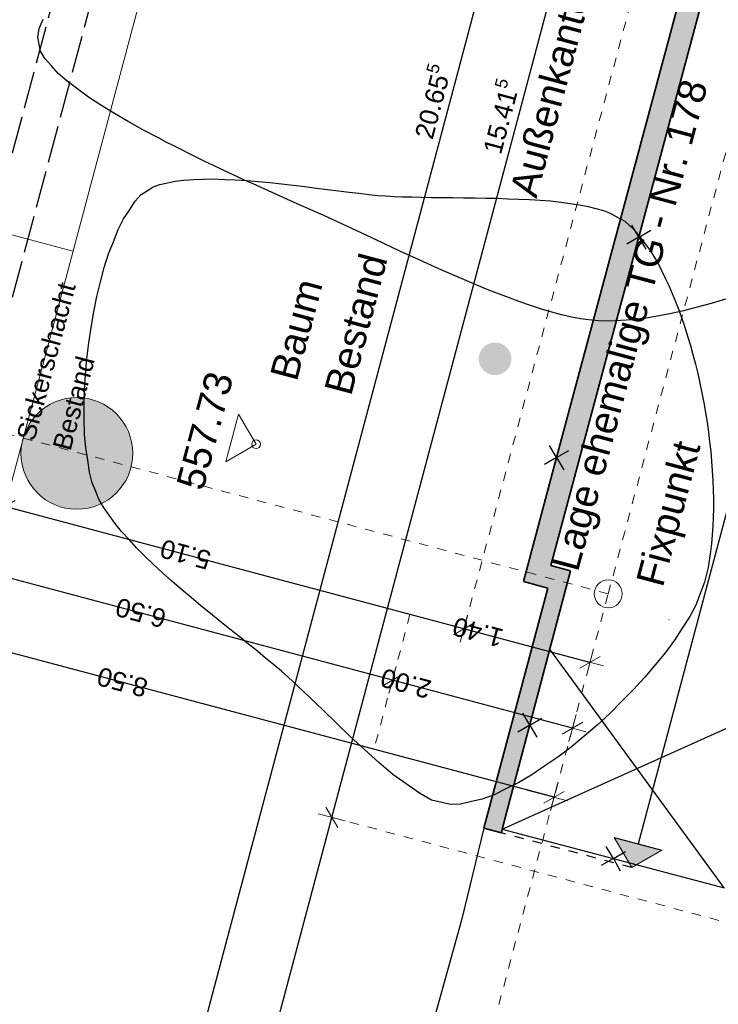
# Model space of a CAD drawing. Header units: metres. Extents: x 4462371 to 4462630, y 5328161 to 5328403.
# Tile 47 of 152: x 4462424 to 4462432, y 5328241 to 5328251. Entities that reach past the tile are written whole.
import ezdxf

# ---------------------------------------------------------------- set-up
doc = ezdxf.new("R2010")
doc.units = ezdxf.units.M
doc.header["$PDMODE"] = 65
for name, pattern in [('AUSGEZOGEN', [0]), ('STRICHLINIE2_S3', [0.5, 0.4, -0.1]), ('VERDECKT2_S2', [0.15, 0.1, -0.05])]:
    doc.linetypes.add(name, pattern=pattern)
doc.layers.add('B30_BEWSYM', color=3, linetype='AUSGEZOGEN')
doc.layers.add('B31_BEWLIN', color=3, linetype='AUSGEZOGEN')
doc.layers.add('Maßlinie_Allgemein', color=7, linetype='AUSGEZOGEN', lineweight=13)
doc.layers.add('Standard', color=7, linetype='AUSGEZOGEN', lineweight=13)
doc.styles.add('ARIAL', font='ARIAL.TTF')
doc.dimstyles.new('_DIMSTYLE_3', dxfattribs={"dimtxt": 0.2, "dimasz": 0.3, "dimexe": 0, "dimexo": 0, "dimgap": 0.1, "dimtad": 2, "dimrnd": 0.005, "dimzin": 4, "dimdsep": 46, "dimtxsty": 'ARIAL', "dimblk1": 'ALL_ML_STRICH', "dimblk2": 'ALL_ML_STRICH', "dimsah": 1, "dimcen": 0, "dimclrd": 7, "dimclre": 7, "dimclrt": 7, "dimadec": 0, "dimazin": 0, "dimtfac": 1, "dimtdec": 0, "dimtix": 1, "dimtmove": 2, "dimatfit": 3, "dimfxl": 0, "dimtzin": 0, "dimlwd": 0, "dimlwe": 13, "dimarcsym": 0})
doc.dimstyles.new('_DIMSTYLE_5', dxfattribs={"dimtxt": 0.2, "dimasz": 0.3, "dimexe": 0, "dimexo": 1e-06, "dimgap": 0.1, "dimtad": 2, "dimrnd": 0.005, "dimzin": 4, "dimdsep": 46, "dimtxsty": 'ARIAL', "dimblk1": 'ALL_ML_STRICH', "dimblk2": 'ALL_ML_STRICH', "dimsah": 1, "dimcen": 0, "dimse1": 1, "dimse2": 1, "dimclrd": 7, "dimclre": 7, "dimclrt": 7, "dimadec": 0, "dimazin": 0, "dimtfac": 1, "dimtdec": 0, "dimtix": 1, "dimtmove": 2, "dimatfit": 3, "dimfxl": 0, "dimtzin": 0, "dimlwd": 0, "dimlwe": 13, "dimarcsym": 0})
doc.dimstyles.new('_DIMSTYLE_8', dxfattribs={"dimtxt": 0.2, "dimasz": 0.3, "dimexe": 0, "dimexo": 0, "dimgap": 0.1, "dimtad": 2, "dimdec": 3, "dimrnd": 0.005, "dimzin": 4, "dimdsep": 46, "dimtxsty": 'ARIAL', "dimblk1": 'ALL_ML_STRICH', "dimblk2": 'ALL_ML_STRICH', "dimsah": 1, "dimcen": 0, "dimclrd": 7, "dimclre": 7, "dimclrt": 7, "dimadec": 0, "dimazin": 0, "dimtfac": 1, "dimtdec": 0, "dimtix": 1, "dimtmove": 2, "dimatfit": 3, "dimfxl": 0, "dimtzin": 0, "dimlwd": 0, "dimlwe": 13, "dimarcsym": 0})

# ---------------------------------------------------------------- blocks, each defined once
blk = doc.blocks.new('COMPLEXOBJECT_22')
at = {"layer": 'Standard', "color": 250, "linetype": 'AUSGEZOGEN', "lineweight": 25}
for q in [(4462430.564, 5328242.478), (4462430.769, 5328242.423), (4462430.51, 5328242.273), (4462430.715, 5328242.218)]:
    blk.add_line((4462430.64, 5328242.348), q, dxfattribs=at)
blk = doc.blocks.new('COMPLEXOBJECT_23')
at = {"layer": 'Standard', "color": 250, "linetype": 'AUSGEZOGEN', "lineweight": 25}
for q in [(4462429.668, 5328243.911), (4462429.614, 5328243.706), (4462429.873, 5328243.856), (4462429.819, 5328243.651)]:
    blk.add_line((4462429.744, 5328243.781), q, dxfattribs=at)
blk = doc.blocks.new('COMPLEXOBJECT_24')
at = {"layer": 'Standard', "color": 250, "linetype": 'AUSGEZOGEN', "lineweight": 25}
for q in [(4462429.956, 5328246.783), (4462429.902, 5328246.578), (4462430.161, 5328246.728), (4462430.107, 5328246.523)]:
    blk.add_line((4462430.031, 5328246.653), q, dxfattribs=at)
blk = doc.blocks.new('COMPLEXOBJECT_25')
at = {"layer": 'Standard', "color": 250, "linetype": 'AUSGEZOGEN', "lineweight": 25}
for q in [(4462430.839, 5328249.15), (4462431.044, 5328249.095), (4462430.784, 5328248.945), (4462430.989, 5328248.89)]:
    blk.add_line((4462430.914, 5328249.02), q, dxfattribs=at)
blk = doc.blocks.new('ALL_ML_STRICH')
at = {"color": 0, "linetype": 'ByBlock', "lineweight": -2}
for p, q in [((0, -0.5), (0, 0.5)), ((-1, 0), (0.5, 0)), ((-0.3, -0.3), (0.3, 0.3))]:
    blk.add_line(p, q, dxfattribs=at)
blk = doc.blocks.new('*D77')
at = {"layer": 'DEFPOINTS', "color": 7, "linetype": 'AUSGEZOGEN', "lineweight": 13}
for p in [(4462422.369, 5328247.368), (4462430.585, 5328245.191), (4462430.003, 5328243.006)]:
    blk.add_point(p, dxfattribs=at)
at = {"layer": 'Maßlinie_Allgemein', "color": 7, "linetype": 'AUSGEZOGEN', "lineweight": -2}
blk.add_line((4462430.003, 5328243.006), (4462421.79, 5328245.193), dxfattribs=at)
at = {"layer": 'Maßlinie_Allgemein', "color": 7, "linetype": 'AUSGEZOGEN', "lineweight": 13, "xscale": 0.3, "yscale": 0.3, "zscale": 0.3}
for p, rotation in [((4462421.79, 5328245.193), 165.0861849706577), ((4462430.003, 5328243.006), 345.0861849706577)]:
    blk.add_blockref('ALL_ML_STRICH', p, dxfattribs=dict(at, rotation=rotation))
at = {"layer": 'Maßlinie_Allgemein', "color": 7, "linetype": 'AUSGEZOGEN', "lineweight": 13, "insert": (4462425.37, 5328244.243), "char_height": 0.2, "width": 0.8, "attachment_point": 5, "rotation": 165.0862, "style": 'ARIAL'}
blk.add_mtext('\\A1;{\\A1;{8.50\\H0.132000;\\S^ ;}}', dxfattribs=at)
blk = doc.blocks.new('*D78')
at = {"layer": 'DEFPOINTS', "color": 7, "linetype": 'AUSGEZOGEN', "lineweight": 13}
for p in [(4462428.653, 5328245.705), (4462430.585, 5328245.191), (4462430.201, 5328243.749)]:
    blk.add_point(p, dxfattribs=at)
at = {"layer": 'Maßlinie_Allgemein', "color": 7, "linetype": 'AUSGEZOGEN', "lineweight": -2}
blk.add_line((4462430.201, 5328243.749), (4462428.269, 5328244.264), dxfattribs=at)
at = {"layer": 'Maßlinie_Allgemein', "color": 7, "linetype": 'AUSGEZOGEN', "lineweight": 13, "xscale": 0.3, "yscale": 0.3, "zscale": 0.3}
for p, rotation in [((4462428.269, 5328244.264), 165.0861849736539), ((4462430.201, 5328243.749), 345.0861849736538)]:
    blk.add_blockref('ALL_ML_STRICH', p, dxfattribs=dict(at, rotation=rotation))
at = {"layer": 'Maßlinie_Allgemein', "color": 7, "linetype": 'AUSGEZOGEN', "lineweight": 13, "insert": (4462428.413, 5328244.229), "char_height": 0.2, "width": 0.8, "attachment_point": 5, "rotation": 165.0862, "style": 'ARIAL'}
blk.add_mtext('\\A1;{\\A1;{2.00\\H0.132000;\\S^ ;}}', dxfattribs=at)
blk = doc.blocks.new('*D79')
at = {"layer": 'DEFPOINTS', "color": 7, "linetype": 'AUSGEZOGEN', "lineweight": 13}
for p in [(4462422.369, 5328247.368), (4462428.653, 5328245.705), (4462428.269, 5328244.264)]:
    blk.add_point(p, dxfattribs=at)
at = {"layer": 'Maßlinie_Allgemein', "color": 7, "linetype": 'AUSGEZOGEN', "lineweight": -2}
blk.add_line((4462428.269, 5328244.264), (4462421.988, 5328245.937), dxfattribs=at)
at = {"layer": 'Maßlinie_Allgemein', "color": 7, "linetype": 'AUSGEZOGEN', "lineweight": 13, "xscale": 0.3, "yscale": 0.3, "zscale": 0.3}
for p, rotation in [((4462421.988, 5328245.937), 165.0861849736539), ((4462428.269, 5328244.264), 345.0861849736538)]:
    blk.add_blockref('ALL_ML_STRICH', p, dxfattribs=dict(at, rotation=rotation))
at = {"layer": 'Maßlinie_Allgemein', "color": 7, "linetype": 'AUSGEZOGEN', "lineweight": 13, "insert": (4462422.29, 5328245.329), "char_height": 0.2, "width": 0.01, "attachment_point": 1, "rotation": 165.0862, "line_spacing_factor": 0.60241, "style": 'ARIAL'}
blk.add_mtext('Feuerwehrzufahrt und hindernisfreier Streifen', dxfattribs=at)
at = {"layer": 'Maßlinie_Allgemein', "color": 7, "linetype": 'AUSGEZOGEN', "lineweight": 13, "insert": (4462425.568, 5328244.987), "char_height": 0.2, "width": 0.8, "attachment_point": 5, "rotation": 165.0862, "style": 'ARIAL'}
blk.add_mtext('\\A1;{\\A1;{6.50\\H0.132000;\\S^ ;}}', dxfattribs=at)
blk = doc.blocks.new('*D80')
at = {"layer": 'DEFPOINTS', "color": 7, "linetype": 'AUSGEZOGEN', "lineweight": 13}
for p in [(4462429.036, 5328244.816), (4462430.389, 5328244.455), (4462430.201, 5328243.749)]:
    blk.add_point(p, dxfattribs=at)
at = {"layer": 'Maßlinie_Allgemein', "color": 7, "linetype": 'AUSGEZOGEN', "lineweight": -2}
for p, q in [((4462429.036, 5328244.816), (4462429.036, 5328244.816)), ((4462430.389, 5328244.455), (4462429.036, 5328244.816)), ((4462430.389, 5328244.455), (4462430.389, 5328244.455))]:
    blk.add_line(p, q, dxfattribs=at)
at = {"layer": 'Maßlinie_Allgemein', "color": 7, "linetype": 'AUSGEZOGEN', "lineweight": 13, "xscale": 0.3, "yscale": 0.3, "zscale": 0.3}
for p, rotation in [((4462429.036, 5328244.816), 165.0861850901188), ((4462430.389, 5328244.455), 345.0861850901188)]:
    blk.add_blockref('ALL_ML_STRICH', p, dxfattribs=dict(at, rotation=rotation))
at = {"layer": 'Maßlinie_Allgemein', "color": 7, "linetype": 'AUSGEZOGEN', "lineweight": 13, "insert": (4462429.187, 5328244.779), "char_height": 0.2, "width": 0.8, "attachment_point": 5, "rotation": 165.0862, "style": 'ARIAL'}
blk.add_mtext('\\A1;{\\A1;{1.40\\H0.132000;\\S^ ;}}', dxfattribs=at)
blk = doc.blocks.new('*D81')
at = {"layer": 'DEFPOINTS', "color": 7, "linetype": 'AUSGEZOGEN', "lineweight": 13}
for p in [(4462429.036, 5328244.816), (4462429.036, 5328244.816), (4462421.414, 5328236.012)]:
    blk.add_point(p, dxfattribs=at)
at = {"layer": 'Maßlinie_Allgemein', "color": 7, "linetype": 'AUSGEZOGEN', "lineweight": -2}
for p, q in [((4462424.109, 5328246.128), (4462424.109, 5328246.128)), ((4462429.036, 5328244.816), (4462424.109, 5328246.128)), ((4462429.036, 5328244.816), (4462429.036, 5328244.816))]:
    blk.add_line(p, q, dxfattribs=at)
at = {"layer": 'Maßlinie_Allgemein', "color": 7, "linetype": 'AUSGEZOGEN', "lineweight": 13, "xscale": 0.3, "yscale": 0.3, "zscale": 0.3}
for p, rotation in [((4462424.109, 5328246.128), 165.0861850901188), ((4462429.036, 5328244.816), 345.0861850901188)]:
    blk.add_blockref('ALL_ML_STRICH', p, dxfattribs=dict(at, rotation=rotation))
at = {"layer": 'Maßlinie_Allgemein', "color": 7, "linetype": 'AUSGEZOGEN', "lineweight": 13, "insert": (4462426.047, 5328245.615), "char_height": 0.2, "width": 0.8, "attachment_point": 5, "rotation": 165.0862, "style": 'ARIAL'}
blk.add_mtext('\\A1;{\\A1;{5.10\\H0.132000;\\S^ ;}}', dxfattribs=at)
blk = doc.blocks.new('*D256')
at = {"layer": 'DEFPOINTS', "color": 7, "linetype": 'AUSGEZOGEN', "lineweight": 13}
for p in [(4462434.479, 5328240.964), (4462426.269, 5328237.727), (4462433.13, 5328235.9)]:
    blk.add_point(p, dxfattribs=at)
at = {"layer": 'Maßlinie_Allgemein', "color": 7, "linetype": 'AUSGEZOGEN', "lineweight": -2}
for p, q in [((4462426.269, 5328237.727), (4462427.618, 5328242.791)), ((4462427.618, 5328242.791), (4462427.618, 5328242.791)), ((4462426.269, 5328237.727), (4462426.269, 5328237.727))]:
    blk.add_line(p, q, dxfattribs=at)
at = {"layer": 'Maßlinie_Allgemein', "color": 7, "linetype": 'AUSGEZOGEN', "lineweight": 13, "xscale": 0.3, "yscale": 0.3, "zscale": 0.3}
for p, rotation in [((4462427.618, 5328242.791), 75.08618503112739), ((4462426.269, 5328237.727), 255.0861850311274)]:
    blk.add_blockref('ALL_ML_STRICH', p, dxfattribs=dict(at, rotation=rotation))
at = {"layer": 'Maßlinie_Allgemein', "color": 7, "linetype": 'AUSGEZOGEN', "lineweight": 13, "insert": (4462426.751, 5328240.326), "char_height": 0.2, "width": 0.8, "attachment_point": 5, "rotation": 75.0862, "style": 'ARIAL'}
blk.add_mtext('\\A1;{\\A1;{5.24\\H0.132000;\\S^ ;}}', dxfattribs=at)
blk = doc.blocks.new('*D257')
at = {"layer": 'DEFPOINTS', "color": 7, "linetype": 'AUSGEZOGEN', "lineweight": 13}
for p in [(4462438.446, 5328255.861), (4462427.618, 5328242.791), (4462434.479, 5328240.964)]:
    blk.add_point(p, dxfattribs=at)
at = {"layer": 'Maßlinie_Allgemein', "color": 7, "linetype": 'AUSGEZOGEN', "lineweight": -2}
for p, q in [((4462427.618, 5328242.791), (4462431.585, 5328257.688)), ((4462431.585, 5328257.688), (4462431.585, 5328257.688)), ((4462427.618, 5328242.791), (4462427.618, 5328242.791))]:
    blk.add_line(p, q, dxfattribs=at)
at = {"layer": 'Maßlinie_Allgemein', "color": 7, "linetype": 'AUSGEZOGEN', "lineweight": 13, "xscale": 0.3, "yscale": 0.3, "zscale": 0.3}
for p, rotation in [((4462431.585, 5328257.688), 75.08618503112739), ((4462427.618, 5328242.791), 255.0861850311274)]:
    blk.add_blockref('ALL_ML_STRICH', p, dxfattribs=dict(at, rotation=rotation))
at = {"layer": 'Maßlinie_Allgemein', "color": 7, "linetype": 'AUSGEZOGEN', "lineweight": 13, "insert": (4462429.412, 5328250.318), "char_height": 0.2, "width": 1.2, "attachment_point": 5, "rotation": 75.0862, "style": 'ARIAL'}
blk.add_mtext('\\A1;{\\A1;{15.41\\H0.132000;\\S5^ ;}}', dxfattribs=at)
blk = doc.blocks.new('*D390')
at = {"layer": 'DEFPOINTS', "color": 7, "linetype": 'AUSGEZOGEN', "lineweight": 13}
for p in [(4462438.886, 5328346.035), (4462408.627, 5328247.849), (4462417.247, 5328245.554)]:
    blk.add_point(p, dxfattribs=at)
at = {"layer": 'Maßlinie_Allgemein', "color": 7, "linetype": 'AUSGEZOGEN', "lineweight": -2}
for p, q in [((4462417.247, 5328245.554), (4462443.67, 5328344.761)), ((4462443.67, 5328344.761), (4462443.67, 5328344.761)), ((4462417.247, 5328245.554), (4462417.247, 5328245.554))]:
    blk.add_line(p, q, dxfattribs=at)
at = {"layer": 'Maßlinie_Allgemein', "color": 7, "linetype": 'AUSGEZOGEN', "lineweight": 13, "xscale": 0.3, "yscale": 0.3, "zscale": 0.3}
for p, rotation in [((4462443.67, 5328344.761), 75.08618496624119), ((4462417.247, 5328245.554), 255.0861849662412)]:
    blk.add_blockref('ALL_ML_STRICH', p, dxfattribs=dict(at, rotation=rotation))
at = {"layer": 'Maßlinie_Allgemein', "color": 7, "linetype": 'AUSGEZOGEN', "lineweight": 13, "insert": (4462430.267, 5328295.229), "char_height": 0.2, "width": 1.4, "attachment_point": 5, "rotation": 75.0862, "style": 'ARIAL'}
blk.add_mtext('\\A1;{\\A1;{102.66\\H0.132000;\\S5^ ;}}', dxfattribs=at)
blk = doc.blocks.new('*D392')
at = {"layer": 'DEFPOINTS', "color": 7, "linetype": 'AUSGEZOGEN', "lineweight": 13}
for p in [(4462433.759, 5328257.109), (4462425.544, 5328237.92), (4462433.13, 5328235.9)]:
    blk.add_point(p, dxfattribs=at)
at = {"layer": 'Maßlinie_Allgemein', "color": 7, "linetype": 'AUSGEZOGEN', "lineweight": -2}
for p, q in [((4462425.544, 5328237.92), (4462430.861, 5328257.881)), ((4462430.861, 5328257.881), (4462430.861, 5328257.881)), ((4462425.544, 5328237.92), (4462425.544, 5328237.92))]:
    blk.add_line(p, q, dxfattribs=at)
at = {"layer": 'Maßlinie_Allgemein', "color": 7, "linetype": 'AUSGEZOGEN', "lineweight": 13, "xscale": 0.3, "yscale": 0.3, "zscale": 0.3}
for p, rotation in [((4462430.861, 5328257.881), 75.08618503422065), ((4462425.544, 5328237.92), 255.0861850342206)]:
    blk.add_blockref('ALL_ML_STRICH', p, dxfattribs=dict(at, rotation=rotation))
at = {"layer": 'Maßlinie_Allgemein', "color": 7, "linetype": 'AUSGEZOGEN', "lineweight": 13, "insert": (4462428.678, 5328250.479), "char_height": 0.2, "width": 1.2, "attachment_point": 5, "rotation": 75.0862, "style": 'ARIAL'}
blk.add_mtext('\\A1;{\\A1;{20.65\\H0.132000;\\S5^ ;}}', dxfattribs=at)
blk = doc.blocks.new('Laubbaum_Stamm')
at = {"lineweight": 13}
blk.add_hatch(color=7, dxfattribs=at).paths.add_polyline_path([(0, 0.5), (-0.051, 0.497), (-0.101, 0.49), (-0.15, 0.477), (-0.197, 0.459), (-0.243, 0.437), (-0.286, 0.41), (-0.326, 0.379), (-0.362, 0.344), (-0.395, 0.306), (-0.424, 0.264), (-0.449, 0.22), (-0.469, 0.174), (-0.484, 0.125), (-0.494, 0.076), (-0.499, 0.025), (-0.499, -0.025), (-0.494, -0.076), (-0.484, -0.125), (-0.469, -0.174), (-0.449, -0.22), (-0.424, -0.264), (-0.395, -0.306), (-0.362, -0.344), (-0.326, -0.379), (-0.286, -0.41), (-0.243, -0.437), (-0.197, -0.459), (-0.15, -0.477), (-0.101, -0.49), (-0.051, -0.497), (0, -0.5), (0.051, -0.497), (0.101, -0.49), (0.15, -0.477), (0.197, -0.459), (0.243, -0.437), (0.286, -0.41), (0.326, -0.379), (0.362, -0.344), (0.395, -0.306), (0.424, -0.264), (0.449, -0.22), (0.469, -0.174), (0.484, -0.125), (0.494, -0.076), (0.499, -0.025), (0.499, 0.025), (0.494, 0.076), (0.484, 0.125), (0.469, 0.174), (0.449, 0.22), (0.424, 0.264), (0.395, 0.306), (0.362, 0.344), (0.326, 0.379), (0.286, 0.41), (0.243, 0.437), (0.197, 0.459), (0.15, 0.477), (0.101, 0.49), (0.051, 0.497)])

msp = doc.modelspace()

# ---------------------------------------------------------------- hatches: boundary and pattern name
at = {"layer": 'Standard', "linetype": 'VERDECKT2_S2', "lineweight": 18}
msp.add_hatch(color=9, dxfattribs=at).paths.add_polyline_path([(4462430.26324, 5328246.59073), (4462430.91392, 5328249.02014), (4462431.75531, 5328252.16158), (4462432.98268, 5328256.74414), (4462434.08377, 5328260.85525), (4462434.42516, 5328262.12985), (4462437.1218, 5328261.42117), (4462442.58392, 5328259.98572), (4462447.21361, 5328258.76378), (4462452.80894, 5328257.28491), (4462453.29051, 5328257.15758), (4462455.375, 5328256.60642), (4462456.56755, 5328256.29259), (4462456.62897, 5328256.52459), (4462455.43621, 5328256.83848), (4462452.87028, 5328257.51694), (4462450.31108, 5328258.19335), (4462447.2749, 5328258.99582), (4462443.48378, 5328259.99644), (4462442.64504, 5328260.21781), (4462437.1828, 5328261.65329), (4462436.88753, 5328261.73088), (4462434.25513, 5328262.42268), (4462433.9743, 5328261.37415), (4462433.04262, 5328257.89562), (4462432.75085, 5328256.80623), (4462431.52348, 5328252.22367), (4462431.45981, 5328251.98598), (4462430.03141, 5328246.65283), (4462429.67525, 5328245.32304), (4462429.93709, 5328245.25325), (4462429.24958, 5328242.67384), (4462429.43812, 5328242.62406), (4462429.44833, 5328242.66273), (4462429.74364, 5328243.78102), (4462430.18108, 5328245.4375), (4462429.96936, 5328245.4935)])
at = {"layer": 'Standard', "linetype": 'AUSGEZOGEN', "lineweight": 13}
for points in [[(4462425.26487, 5328247.15966), (4462425.19363, 5328247.21062), (4462425.11573, 5328247.25068), (4462425.03283, 5328247.27896), (4462424.94669, 5328247.29487), (4462424.85915, 5328247.29807), (4462424.77208, 5328247.28849), (4462424.68734, 5328247.26633), (4462424.60672, 5328247.23207), (4462424.53195, 5328247.18644), (4462424.46462, 5328247.13041), (4462424.40617, 5328247.06517), (4462424.35784, 5328246.99212), (4462424.32066, 5328246.91281), (4462424.30573, 5328246.86319), (4462425.46221, 5328246.55518), (4462425.47467, 5328246.61111), (4462425.48107, 5328246.69847), (4462425.47467, 5328246.78583), (4462425.45563, 5328246.87133), (4462425.42434, 5328246.95314), (4462425.38147, 5328247.02953), (4462425.32793, 5328247.09886)], [(4462425.46221, 5328246.55518), (4462424.30573, 5328246.86319), (4462424.29542, 5328246.82893), (4462424.28267, 5328246.74227), (4462424.28267, 5328246.65467), (4462424.29542, 5328246.56801), (4462424.32066, 5328246.48413), (4462424.35784, 5328246.40482), (4462424.40617, 5328246.33176), (4462424.46462, 5328246.26653), (4462424.53195, 5328246.21049), (4462424.60672, 5328246.16486), (4462424.68734, 5328246.1306), (4462424.77208, 5328246.10845), (4462424.85915, 5328246.09887), (4462424.94669, 5328246.10207), (4462425.03283, 5328246.11798), (4462425.11573, 5328246.14626), (4462425.19363, 5328246.18631), (4462425.26487, 5328246.23728), (4462425.32793, 5328246.29808), (4462425.38147, 5328246.36741), (4462425.42434, 5328246.44379), (4462425.45563, 5328246.52561)]]:
    msp.add_hatch(color=255, dxfattribs=at).paths.add_polyline_path(points)
at = {"layer": 'Standard', "linetype": 'AUSGEZOGEN', "lineweight": 25}
msp.add_hatch(color=59, dxfattribs=at).paths.add_polyline_path([(4462430.83718, 5328242.25143), (4462431.16166, 5328242.43942), (4462430.64919, 5328242.57591)])

# ---------------------------------------------------------------- linework, layer by layer
at = {"layer": 'B31_BEWLIN', "color": 250, "linetype": 'AUSGEZOGEN'}
msp.add_lwpolyline([(4462431.84307, 5328248.3543), (4462431.68884, 5328248.30746), (4462431.54043, 5328248.26777), (4462431.39201, 5328248.22809), (4462431.248, 5328248.19572), (4462431.11138, 5328248.17175), (4462430.97398, 5328248.14716), (4462430.84333, 5328248.13175), (4462430.72008, 5328248.12473), (4462430.59682, 5328248.11772), (4462430.48111, 5328248.1205), (4462430.37508, 5328248.13277), (4462430.28585, 5328248.14322), (4462430.18912, 5328248.1623), (4462430.08461, 5328248.18799), (4462429.97948, 5328248.21445), (4462429.86737, 5328248.24814), (4462429.75091, 5328248.28732), (4462429.63445, 5328248.3265), (4462429.51364, 5328248.37116), (4462429.39035, 5328248.41896), (4462429.26847, 5328248.4666), (4462429.14348, 5328248.51816), (4462429.01804, 5328248.57191), (4462428.89181, 5328248.62503), (4462428.76591, 5328248.68097), (4462428.64141, 5328248.73674), (4462428.5177, 5328248.79313), (4462428.39601, 5328248.84858), (4462428.27854, 5328248.90354), (4462428.16107, 5328248.95849), (4462428.04764, 5328249.01155), (4462427.9403, 5328249.06177), (4462427.83295, 5328249.11199), (4462427.73168, 5328249.15936), (4462427.64007, 5328249.20128), (4462427.52493, 5328249.25461), (4462427.39093, 5328249.31433), (4462427.24477, 5328249.37974), (4462427.09721, 5328249.44532), (4462426.9375, 5328249.51658), (4462426.77187, 5328249.59208), (4462426.68945, 5328249.63015), (4462426.60563, 5328249.66837), (4462426.52056, 5328249.70817), (4462426.43549, 5328249.74797), (4462426.34919, 5328249.78933), (4462426.26288, 5328249.83069), (4462426.17657, 5328249.87206), (4462426.09105, 5328249.91404), (4462426.00631, 5328249.95665), (4462425.92157, 5328249.99925), (4462425.83823, 5328250.04169), (4462425.75646, 5328250.08537), (4462425.59074, 5328250.17228), (4462425.43159, 5328250.26056), (4462425.28445, 5328250.34816), (4462425.13872, 5328250.43559), (4462425.0058, 5328250.52295), (4462424.89114, 5328250.60819), (4462424.77586, 5328250.69421), (4462424.68024, 5328250.77795), (4462424.60991, 5328250.85874), (4462424.53817, 5328250.9397), (4462424.49172, 5328251.01771), (4462424.4776, 5328251.09176), (4462424.4622, 5328251.16779), (4462424.47782, 5328251.25923), (4462424.51817, 5328251.36132)], dxfattribs=at)
msp.add_lwpolyline([(4462431.84307, 5328248.3543), (4462431.68884, 5328248.30746), (4462431.54043, 5328248.26777), (4462431.39201, 5328248.22809), (4462431.248, 5328248.19572), (4462431.11138, 5328248.17175), (4462430.97398, 5328248.14716), (4462430.84333, 5328248.13175), (4462430.72008, 5328248.12473), (4462430.59682, 5328248.11772), (4462430.48111, 5328248.1205), (4462430.37508, 5328248.13277), (4462430.28585, 5328248.14322), (4462430.18912, 5328248.1623), (4462430.08461, 5328248.18799), (4462429.97948, 5328248.21445), (4462429.86737, 5328248.24814), (4462429.75091, 5328248.28732), (4462429.63445, 5328248.3265), (4462429.51364, 5328248.37116), (4462429.39035, 5328248.41896), (4462429.26847, 5328248.4666), (4462429.14348, 5328248.51816), (4462429.01804, 5328248.57191), (4462428.89181, 5328248.62503), (4462428.76591, 5328248.68097), (4462428.64141, 5328248.73674), (4462428.5177, 5328248.79313), (4462428.39601, 5328248.84858), (4462428.27854, 5328248.90354), (4462428.16107, 5328248.95849), (4462428.04764, 5328249.01155), (4462427.9403, 5328249.06177), (4462427.83295, 5328249.11199), (4462427.73168, 5328249.15936), (4462427.64007, 5328249.20128), (4462427.52493, 5328249.25461), (4462427.39093, 5328249.31433), (4462427.24477, 5328249.37974), (4462427.09721, 5328249.44532), (4462426.9375, 5328249.51658), (4462426.77187, 5328249.59208), (4462426.68945, 5328249.63015), (4462426.60563, 5328249.66837), (4462426.52056, 5328249.70817), (4462426.43549, 5328249.74797), (4462426.34919, 5328249.78933), (4462426.26288, 5328249.83069), (4462426.17657, 5328249.87206), (4462426.09105, 5328249.91404), (4462426.00631, 5328249.95665), (4462425.92157, 5328249.99925), (4462425.83823, 5328250.04169), (4462425.75646, 5328250.08537), (4462425.59074, 5328250.17228), (4462425.43159, 5328250.26056), (4462425.28445, 5328250.34816), (4462425.13872, 5328250.43559), (4462425.0058, 5328250.52295), (4462424.89114, 5328250.60819), (4462424.77586, 5328250.69421), (4462424.68024, 5328250.77795), (4462424.60991, 5328250.85874), (4462424.53817, 5328250.9397), (4462424.49172, 5328251.01771), (4462424.4776, 5328251.09176), (4462424.4622, 5328251.16779), (4462424.47782, 5328251.25923), (4462424.51817, 5328251.36132)], dxfattribs=at)
msp.add_lwpolyline([(4462430.66477, 5328249.24668), (4462430.76267, 5328249.19272), (4462430.8578, 5328249.10477), (4462430.94779, 5328248.99108), (4462431.03638, 5328248.87755), (4462431.12047, 5328248.7375), (4462431.19742, 5328248.57905), (4462431.2359, 5328248.49983), (4462431.27311, 5328248.41577), (4462431.30842, 5328248.32766), (4462431.34294, 5328248.23893), (4462431.37573, 5328248.14755), (4462431.40663, 5328248.05213), (4462431.43753, 5328247.9567), (4462431.4667, 5328247.85863), (4462431.49351, 5328247.75869), (4462431.52095, 5328247.65797), (4462431.54603, 5328247.55539), (4462431.56955, 5328247.45157), (4462431.59166, 5328247.34791), (4462431.6122, 5328247.24301), (4462431.62993, 5328247.13844), (4462431.64688, 5328247.03325), (4462431.66164, 5328246.92759), (4462431.67297, 5328246.82305), (4462431.68492, 5328246.71773), (4462431.69485, 5328246.61335), (4462431.70134, 5328246.51009), (4462431.70862, 5328246.40744), (4462431.71247, 5328246.30591), (4462431.71446, 5328246.20673), (4462431.71504, 5328246.10771), (4462431.71298, 5328246.01042), (4462431.70702, 5328245.91643), (4462431.70186, 5328245.82307), (4462431.69421, 5328245.73284), (4462431.68267, 5328245.64591), (4462431.65835, 5328245.47361), (4462431.62022, 5328245.31717), (4462431.56927, 5328245.1842), (4462431.52462, 5328245.07059), (4462431.4598, 5328244.94786), (4462431.37887, 5328244.82131), (4462431.29716, 5328244.69413), (4462431.19918, 5328244.56173), (4462431.08901, 5328244.42861), (4462430.97963, 5328244.29612), (4462430.85806, 5328244.1629), (4462430.72917, 5328244.0341), (4462430.60091, 5328243.90451), (4462430.46533, 5328243.77933), (4462430.32651, 5328243.66307), (4462430.18691, 5328243.54619), (4462430.04408, 5328243.43823), (4462429.9035, 5328243.34353), (4462429.76354, 5328243.24805), (4462429.62505, 5328243.16521), (4462429.49212, 5328243.09952), (4462429.35919, 5328243.03383), (4462429.2326, 5328242.98592), (4462429.11564, 5328242.95966), (4462428.99869, 5328242.9334), (4462428.89137, 5328242.9288), (4462428.80011, 5328242.95052), (4462428.68968, 5328242.97576), (4462428.55793, 5328243.04875), (4462428.41524, 5328243.15006), (4462428.27333, 5328243.25199), (4462428.1211, 5328243.38147), (4462427.96845, 5328243.51954), (4462427.8158, 5328243.6576), (4462427.66413, 5328243.8041), (4462427.52334, 5328243.94007), (4462427.38254, 5328244.07605), (4462427.25325, 5328244.20072), (4462427.14848, 5328244.29541), (4462427.07665, 5328244.35937), (4462426.99564, 5328244.42788), (4462426.90731, 5328244.5008), (4462426.81897, 5328244.57372), (4462426.72332, 5328244.65105), (4462426.623, 5328244.73106), (4462426.5233, 5328244.81029), (4462426.41972, 5328244.89282), (4462426.31505, 5328244.97832), (4462426.21101, 5328245.06303), (4462426.10651, 5328245.14994), (4462426.00419, 5328245.2373), (4462425.90126, 5328245.32545), (4462425.79989, 5328245.41483), (4462425.70493, 5328245.50419), (4462425.61075, 5328245.59416), (4462425.5222, 5328245.68348), (4462425.44144, 5328245.77261), (4462425.36069, 5328245.86173), (4462425.28837, 5328245.94988), (4462425.22791, 5328246.03593), (4462425.16666, 5328246.12136), (4462425.11743, 5328246.20611), (4462425.08424, 5328246.2882), (4462425.04524, 5328246.38109), (4462425.01663, 5328246.49618), (4462424.99701, 5328246.62731), (4462424.9766, 5328246.75782), (4462424.96439, 5328246.90375), (4462424.96113, 5328247.05932), (4462424.95787, 5328247.21489), (4462424.96278, 5328247.37947), (4462424.97442, 5328247.54684), (4462424.98747, 5328247.71403), (4462425.00803, 5328247.88463), (4462425.03528, 5328248.05159), (4462425.06192, 5328248.21935), (4462425.09463, 5328248.38425), (4462425.134, 5328248.53913), (4462425.17416, 5328248.69463), (4462425.22036, 5328248.84089), (4462425.27258, 5328248.97149), (4462425.32479, 5328249.1021), (4462425.38239, 5328249.21784), (4462425.44456, 5328249.31169), (4462425.50674, 5328249.40555), (4462425.57286, 5328249.4783), (4462425.64505, 5328249.52328), (4462425.70041, 5328249.55885), (4462425.77176, 5328249.58472), (4462425.85431, 5328249.60288), (4462425.93624, 5328249.62182), (4462426.03079, 5328249.63289), (4462426.13327, 5328249.63876), (4462426.23575, 5328249.64464), (4462426.34757, 5328249.64515), (4462426.46453, 5328249.6408), (4462426.5821, 5328249.63567), (4462426.70497, 5328249.62707), (4462426.8297, 5328249.61612), (4462426.95302, 5328249.60533), (4462427.07883, 5328249.5914), (4462427.20323, 5328249.57764), (4462427.32825, 5328249.5631), (4462427.4517, 5328249.54731), (4462427.57094, 5328249.53201), (4462427.68956, 5328249.5175), (4462427.80318, 5328249.50286), (4462427.90932, 5328249.49122), (4462428.01468, 5328249.47897), (4462428.11177, 5328249.4691), (4462428.19827, 5328249.4633), (4462428.28194, 5328249.45713), (4462428.37625, 5328249.45399), (4462428.47775, 5328249.45143), (4462428.57925, 5328249.44888), (4462428.68732, 5328249.4477), (4462428.7996, 5328249.44602), (4462428.91267, 5328249.44497), (4462429.02995, 5328249.44343), (4462429.14863, 5328249.44172), (4462429.26732, 5328249.44002), (4462429.38803, 5328249.43736), (4462429.50717, 5328249.43347), (4462429.62491, 5328249.42974), (4462429.7417, 5328249.42398), (4462429.85394, 5328249.4159), (4462429.96698, 5328249.40845), (4462430.07531, 5328249.39727), (4462430.17612, 5328249.38269), (4462430.27693, 5328249.36812), (4462430.37024, 5328249.35014), (4462430.45305, 5328249.3277), (4462430.53446, 5328249.30541), (4462430.60538, 5328249.27865), (4462430.66477, 5328249.24668)], close=True, dxfattribs=at)
msp.add_lwpolyline([(4462430.66477, 5328249.24668), (4462430.76267, 5328249.19272), (4462430.8578, 5328249.10477), (4462430.94779, 5328248.99108), (4462431.03638, 5328248.87755), (4462431.12047, 5328248.7375), (4462431.19742, 5328248.57905), (4462431.2359, 5328248.49983), (4462431.27311, 5328248.41577), (4462431.30842, 5328248.32766), (4462431.34294, 5328248.23893), (4462431.37573, 5328248.14755), (4462431.40663, 5328248.05213), (4462431.43753, 5328247.9567), (4462431.4667, 5328247.85863), (4462431.49351, 5328247.75869), (4462431.52095, 5328247.65797), (4462431.54603, 5328247.55539), (4462431.56955, 5328247.45157), (4462431.59166, 5328247.34791), (4462431.6122, 5328247.24301), (4462431.62993, 5328247.13844), (4462431.64688, 5328247.03325), (4462431.66164, 5328246.92759), (4462431.67297, 5328246.82305), (4462431.68492, 5328246.71773), (4462431.69485, 5328246.61335), (4462431.70134, 5328246.51009), (4462431.70862, 5328246.40744), (4462431.71247, 5328246.30591), (4462431.71446, 5328246.20673), (4462431.71504, 5328246.10771), (4462431.71298, 5328246.01042), (4462431.70702, 5328245.91643), (4462431.70186, 5328245.82307), (4462431.69421, 5328245.73284), (4462431.68267, 5328245.64591), (4462431.65835, 5328245.47361), (4462431.62022, 5328245.31717), (4462431.56927, 5328245.1842), (4462431.52462, 5328245.07059), (4462431.4598, 5328244.94786), (4462431.37887, 5328244.82131), (4462431.29716, 5328244.69413), (4462431.19918, 5328244.56173), (4462431.08901, 5328244.42861), (4462430.97963, 5328244.29612), (4462430.85806, 5328244.1629), (4462430.72917, 5328244.0341), (4462430.60091, 5328243.90451), (4462430.46533, 5328243.77933), (4462430.32651, 5328243.66307), (4462430.18691, 5328243.54619), (4462430.04408, 5328243.43823), (4462429.9035, 5328243.34353), (4462429.76354, 5328243.24805), (4462429.62505, 5328243.16521), (4462429.49212, 5328243.09952), (4462429.35919, 5328243.03383), (4462429.2326, 5328242.98592), (4462429.11564, 5328242.95966), (4462428.99869, 5328242.9334), (4462428.89137, 5328242.9288), (4462428.80011, 5328242.95052), (4462428.68968, 5328242.97576), (4462428.55793, 5328243.04875), (4462428.41524, 5328243.15006), (4462428.27333, 5328243.25199), (4462428.1211, 5328243.38147), (4462427.96845, 5328243.51954), (4462427.8158, 5328243.6576), (4462427.66413, 5328243.8041), (4462427.52334, 5328243.94007), (4462427.38254, 5328244.07605), (4462427.25325, 5328244.20072), (4462427.14848, 5328244.29541), (4462427.07665, 5328244.35937), (4462426.99564, 5328244.42788), (4462426.90731, 5328244.5008), (4462426.81897, 5328244.57372), (4462426.72332, 5328244.65105), (4462426.623, 5328244.73106), (4462426.5233, 5328244.81029), (4462426.41972, 5328244.89282), (4462426.31505, 5328244.97832), (4462426.21101, 5328245.06303), (4462426.10651, 5328245.14994), (4462426.00419, 5328245.2373), (4462425.90126, 5328245.32545), (4462425.79989, 5328245.41483), (4462425.70493, 5328245.50419), (4462425.61075, 5328245.59416), (4462425.5222, 5328245.68348), (4462425.44144, 5328245.77261), (4462425.36069, 5328245.86173), (4462425.28837, 5328245.94988), (4462425.22791, 5328246.03593), (4462425.16666, 5328246.12136), (4462425.11743, 5328246.20611), (4462425.08424, 5328246.2882), (4462425.04524, 5328246.38109), (4462425.01663, 5328246.49618), (4462424.99701, 5328246.62731), (4462424.9766, 5328246.75782), (4462424.96439, 5328246.90375), (4462424.96113, 5328247.05932), (4462424.95787, 5328247.21489), (4462424.96278, 5328247.37947), (4462424.97442, 5328247.54684), (4462424.98747, 5328247.71403), (4462425.00803, 5328247.88463), (4462425.03528, 5328248.05159), (4462425.06192, 5328248.21935), (4462425.09463, 5328248.38425), (4462425.134, 5328248.53913), (4462425.17416, 5328248.69463), (4462425.22036, 5328248.84089), (4462425.27258, 5328248.97149), (4462425.32479, 5328249.1021), (4462425.38239, 5328249.21784), (4462425.44456, 5328249.31169), (4462425.50674, 5328249.40555), (4462425.57286, 5328249.4783), (4462425.64505, 5328249.52328), (4462425.70041, 5328249.55885), (4462425.77176, 5328249.58472), (4462425.85431, 5328249.60288), (4462425.93624, 5328249.62182), (4462426.03079, 5328249.63289), (4462426.13327, 5328249.63876), (4462426.23575, 5328249.64464), (4462426.34757, 5328249.64515), (4462426.46453, 5328249.6408), (4462426.5821, 5328249.63567), (4462426.70497, 5328249.62707), (4462426.8297, 5328249.61612), (4462426.95302, 5328249.60533), (4462427.07883, 5328249.5914), (4462427.20323, 5328249.57764), (4462427.32825, 5328249.5631), (4462427.4517, 5328249.54731), (4462427.57094, 5328249.53201), (4462427.68956, 5328249.5175), (4462427.80318, 5328249.50286), (4462427.90932, 5328249.49122), (4462428.01468, 5328249.47897), (4462428.11177, 5328249.4691), (4462428.19827, 5328249.4633), (4462428.28194, 5328249.45713), (4462428.37625, 5328249.45399), (4462428.47775, 5328249.45143), (4462428.57925, 5328249.44888), (4462428.68732, 5328249.4477), (4462428.7996, 5328249.44602), (4462428.91267, 5328249.44497), (4462429.02995, 5328249.44343), (4462429.14863, 5328249.44172), (4462429.26732, 5328249.44002), (4462429.38803, 5328249.43736), (4462429.50717, 5328249.43347), (4462429.62491, 5328249.42974), (4462429.7417, 5328249.42398), (4462429.85394, 5328249.4159), (4462429.96698, 5328249.40845), (4462430.07531, 5328249.39727), (4462430.17612, 5328249.38269), (4462430.27693, 5328249.36812), (4462430.37024, 5328249.35014), (4462430.45305, 5328249.3277), (4462430.53446, 5328249.30541), (4462430.60538, 5328249.27865), (4462430.66477, 5328249.24668)], close=True, dxfattribs=at)
at = {"layer": 'Standard', "color": 7, "linetype": 'VERDECKT2_S2', "lineweight": 18}
for p, q in [((4462455.2221, 5328343.13309), (4462429.03645, 5328244.81559)), ((4462430.58517, 5328245.19074), (4462451.24164, 5328322.74821)), ((4462430.58517, 5328245.19074), (4462433.74402, 5328257.05106)), ((4462430.58517, 5328245.19074), (4462422.37151, 5328247.37835)), ((4462430.58517, 5328245.19074), (4462422.37151, 5328247.37835)), ((4462430.19626, 5328243.73054), (4462430.58517, 5328245.19074)), ((4462428.45666, 5328244.97001), (4462428.26867, 5328244.26417)), ((4462428.26867, 5328244.26417), (4462428.08068, 5328243.55833)), ((4462430.2013, 5328243.74944), (4462430.00324, 5328243.0058)), ((4462430.00324, 5328243.0058), (4462428.12343, 5328235.94781)), ((4462427.61772, 5328242.79148), (4462434.47855, 5328240.96418))]:
    msp.add_line(p, q, dxfattribs=at)
at = {"layer": 'Standard', "color": 7, "linetype": 'AUSGEZOGEN', "lineweight": 18}
for p, q in [((4462445.98374, 5328328.26098), (4462421.41448, 5328236.01243)), ((4462422.90629, 5328249.38466), (4462424.83892, 5328248.86993))]:
    msp.add_line(p, q, dxfattribs=at)
at = {"layer": 'Standard', "color": 7, "linetype": 'STRICHLINIE2_S3', "lineweight": 25}
for p, q in [((4462442.04882, 5328316.98532), (4462423.43196, 5328247.08591)), ((4462442.43535, 5328316.88237), (4462423.81849, 5328246.98296))]:
    msp.add_line(p, q, dxfattribs=at)
at = {"layer": 'Standard', "color": 7, "linetype": 'AUSGEZOGEN', "lineweight": 25}
for p, q in [((4462436.01345, 5328261.68642), (4462430.90543, 5328242.50767)), ((4462430.64919, 5328242.57591), (4462431.16166, 5328242.43942))]:
    msp.add_line(p, q, dxfattribs=at)
at = {"layer": 'Standard', "color": 250, "linetype": 'AUSGEZOGEN', "lineweight": 35}
for p, q in [((4462430.03141, 5328246.65283), (4462431.52348, 5328252.22367)), ((4462430.26324, 5328246.59074), (4462431.75531, 5328252.16158)), ((4462429.67525, 5328245.32304), (4462430.03141, 5328246.65283)), ((4462429.96936, 5328245.4935), (4462430.26324, 5328246.59074)), ((4462430.18108, 5328245.4375), (4462429.96936, 5328245.4935)), ((4462430.18108, 5328245.4375), (4462429.44833, 5328242.66273)), ((4462429.93709, 5328245.25325), (4462429.24958, 5328242.67384)), ((4462429.93709, 5328245.25325), (4462429.67525, 5328245.32304)), ((4462429.24958, 5328242.67384), (4462429.43812, 5328242.62406)), ((4462429.43812, 5328242.62406), (4462429.44833, 5328242.66273))]:
    msp.add_line(p, q, dxfattribs=at)
at = {"layer": 'Standard', "color": 7, "linetype": 'AUSGEZOGEN', "lineweight": 13}
for p, q in [((4462426.61686, 5328247.12118), (4462426.48037, 5328246.60871)), ((4462426.80485, 5328246.7967), (4462426.61686, 5328247.12118)), ((4462426.80485, 5328246.7967), (4462426.48037, 5328246.60871)), ((4462430.83718, 5328242.25143), (4462430.64919, 5328242.57591)), ((4462430.83718, 5328242.25143), (4462431.16166, 5328242.43942))]:
    msp.add_line(p, q, dxfattribs=at)
at = {"layer": 'Standard', "color": 250, "linetype": 'AUSGEZOGEN', "lineweight": 25}
for p, q in [((4462431.23759, 5328244.90978), (4462431.23742, 5328244.90983)), ((4462431.83105, 5328242.03351), (4462429.95898, 5328244.59644)), ((4462429.44833, 5328242.66273), (4462432.3417, 5328243.96722)), ((4462429.24958, 5328242.67384), (4462429.01022, 5328241.68727)), ((4462429.44833, 5328242.66273), (4462431.83105, 5328242.03351)), ((4462429.01022, 5328241.68727), (4462428.43255, 5328239.6039))]:
    msp.add_line(p, q, dxfattribs=at)
at = {"layer": 'Standard', "color": 7, "linetype": 'VERDECKT2_S2', "lineweight": 25}
msp.add_line((4462430.83718, 5328242.25143), (4462429.24969, 5328242.67424), dxfattribs=at)
at = {"layer": 'Standard', "color": 7, "linetype": 'AUSGEZOGEN', "lineweight": 13}
for centre, radius in [((4462424.88107, 5328246.69847), 0.6), ((4462426.80485, 5328246.7967), 0.04688)]:
    msp.add_circle(centre, radius, dxfattribs=at)
at = {"layer": 'Standard', "color": 7, "linetype": 'AUSGEZOGEN', "lineweight": 18}
msp.add_circle((4462430.58517, 5328245.19074), 0.15, dxfattribs=at)
msp.add_circle((4462430.58517, 5328245.19074), 0.15, dxfattribs=at)

# ---------------------------------------------------------------- block references
at = {"layer": 'B30_BEWSYM', "color": 3, "linetype": 'AUSGEZOGEN', "lineweight": -3, "xscale": 0.34999999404, "yscale": 0.3499999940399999, "zscale": 0.34999999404, "rotation": 308.3640628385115}
msp.add_blockref('Laubbaum_Stamm', (4462429.3704, 5328247.71411), dxfattribs=at)
msp.add_blockref('Laubbaum_Stamm', (4462429.3704, 5328247.71411), dxfattribs=at)
at = {"layer": 'Standard', "color": 250, "linetype": 'AUSGEZOGEN', "lineweight": 25}
for name in ['COMPLEXOBJECT_25', 'COMPLEXOBJECT_24', 'COMPLEXOBJECT_23', 'COMPLEXOBJECT_22']:
    msp.add_blockref(name, (0, 0), dxfattribs=at)

# ---------------------------------------------------------------- texts
at = {"layer": 'Standard', "color": 7, "linetype": 'AUSGEZOGEN', "lineweight": 18, "char_height": 0.3, "rotation": 75.086185, "style": 'ARIAL'}
for s, insert, width, attachment_point in [('\\W1.00;Außenkante\\~Verbau\\~/\\~Ende\\~4\\~m\\~über\\~TG\\~hinaus', (4462430.66676, 5328253.7933), 9.0555495, 2), ('\\W1.00;Fixpunkt', (4462430.88009, 5328245.32676), 1.7402836, 1), ('\\W1.00;Fixpunkt', (4462430.88009, 5328245.32676), 1.7402836, 1)]:
    msp.add_mtext(s, dxfattribs=dict(at, insert=insert, width=width, attachment_point=attachment_point))
at = {"layer": 'Standard', "color": 250, "linetype": 'AUSGEZOGEN', "lineweight": 18, "insert": (4462429.96936, 5328245.4935), "char_height": 0.3, "width": 5.599989, "attachment_point": 1, "rotation": 75.086185, "style": 'ARIAL'}
msp.add_mtext('\\W1.00;Lage\\~ehemalige\\~TG\\~-\\~Nr.\\~178', dxfattribs=at)
at = {"layer": 'Standard', "color": 7, "linetype": 'AUSGEZOGEN', "lineweight": 18, "insert": (4462426.9511, 5328247.53786), "char_height": 0.3, "width": 1.6952322, "attachment_point": 1, "rotation": 75.086185, "line_spacing_factor": 1.204819, "style": 'ARIAL'}
msp.add_mtext('{\\fArial|i0|b0;\\H0.300000;\\W1.000000;\\C7;Baum}\\P{\\fArial|i0|b0;\\H0.300000;\\W1.000000;\\C7;Bestand}\\P', dxfattribs=at)
at = {"layer": 'Standard', "color": 7, "linetype": 'AUSGEZOGEN', "lineweight": 13, "insert": (4462424.23042, 5328246.87176), "char_height": 0.2, "width": 1.8470152, "attachment_point": 1, "rotation": 75.086185, "line_spacing_factor": 1.204819, "style": 'ARIAL'}
msp.add_mtext('{\\fArial|i0|b0;\\H0.200000;\\W1.000000;\\C7;Sickerschacht}\\P{\\fArial|i0|b0;\\H0.200000;\\W1.000000;\\C7;Bestand}\\P', dxfattribs=at)
at = {"layer": 'Standard', "color": 7, "linetype": 'AUSGEZOGEN', "lineweight": 13, "insert": (4462426.40367, 5328246.90355), "char_height": 0.3, "width": 1.4405954, "attachment_point": 8, "rotation": 75.086185, "style": 'ARIAL'}
msp.add_mtext('\\W1.00;557.73', dxfattribs=at)

# ---------------------------------------------------------------- dimensions: what is measured, and where the dimension line sits
at = {"layer": 'Maßlinie_Allgemein', "color": 7, "linetype": 'AUSGEZOGEN', "lineweight": 13}
for base, p1, p2, angle, dimstyle, picture, middle in [((4462443.66951, 5328344.76118), (4462417.24681, 5328245.55364), (4462443.66951, 5328344.76118), 75.086185, '_DIMSTYLE_8', '*D390', (4462430.26661, 5328295.22856)), ((4462430.86052, 5328257.88114), (4462425.5441, 5328237.91992), (4462430.86052, 5328257.88114), 75.086185, '_DIMSTYLE_8', '*D392', (4462428.67848, 5328250.47873)), ((4462431.58525, 5328257.68811), (4462427.61772, 5328242.79148), (4462431.58525, 5328257.68811), 75.086185, '_DIMSTYLE_8', '*D257', (4462429.41192, 5328250.31838)), ((4462421.78958, 5328245.19341), (4462430.58517, 5328245.19074), (4462422.36865, 5328247.36762), 165.086185, '_DIMSTYLE_5', '*D77', (4462425.37044, 5328244.24322)), ((4462424.10865, 5328246.12805), (4462429.03645, 5328244.81559), (4462424.10865, 5328246.12805), 165.086185, '_DIMSTYLE_3', '*D81', (4462426.04658, 5328245.61543)), ((4462428.26867, 5328244.26417), (4462430.58517, 5328245.19074), (4462428.65254, 5328245.70547), 165.086185, '_DIMSTYLE_5', '*D78', (4462428.41269, 5328244.22934)), ((4462429.03645, 5328244.81559), (4462430.38929, 5328244.45528), (4462429.03645, 5328244.81559), 165.086185, '_DIMSTYLE_3', '*D80', (4462429.1869, 5328244.77905)), ((4462427.61772, 5328242.79148), (4462426.26883, 5328237.72689), (4462427.61772, 5328242.79148), 75.086185, '_DIMSTYLE_3', '*D256', (4462426.75054, 5328240.32589))]:
    dim = msp.add_linear_dim(base=base, p1=p1, p2=p2, angle=angle, dimstyle=dimstyle, override={"dimpost": '<>', "dimclrd": 7, "dimclre": 7, "dimclrt": 7, "dimlwd": 0, "dimlwe": 13}, dxfattribs=at)
    dim.commit()
    dim.dimension.update_dxf_attribs({"geometry": picture, "text_midpoint": middle, "dimtype": 160})
dim = msp.add_linear_dim(base=(4462421.98763, 5328245.93704), p1=(4462428.65254, 5328245.70547), p2=(4462422.36865, 5328247.36762), angle=165.086185, text='<>\\XFeuerwehrzufahrt und hindernisfreier Streifen', dimstyle='_DIMSTYLE_5', override={"dimpost": '<>', "dimclrd": 7, "dimclre": 7, "dimclrt": 7, "dimlwd": 0, "dimlwe": 13}, dxfattribs=at)
dim.commit()
dim.dimension.update_dxf_attribs({"geometry": '*D79', "text_midpoint": (4462425.56753, 5328244.98711), "dimtype": 160})

doc.saveas('drawing.dxf')
